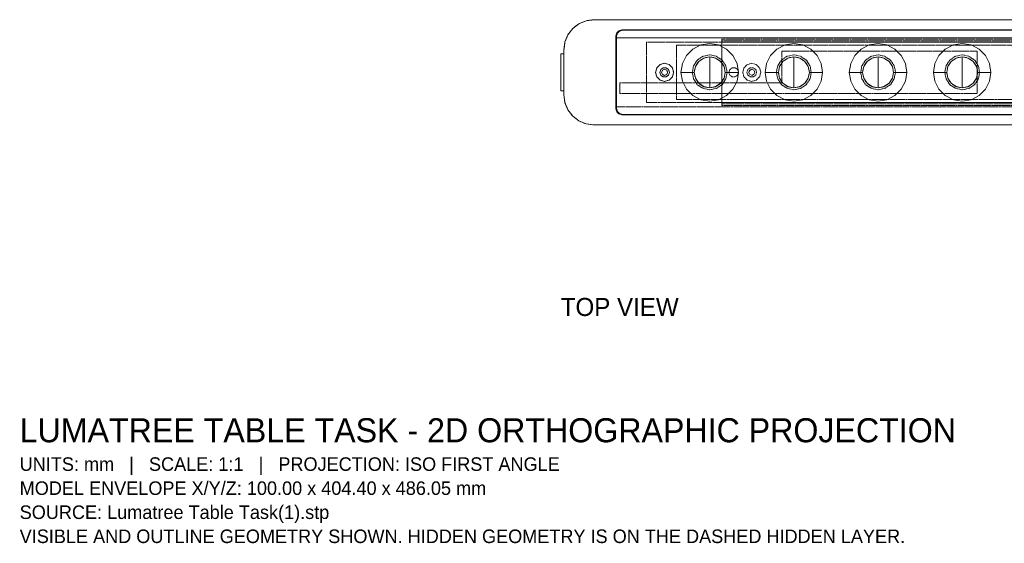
# Model space of a CAD drawing. Header units: millimetres. Extents: x -182 to 523, y -287 to 423.
# Tile 1 of 6: x -180 to 148, y -287 to -112. Entities that reach past the tile are written whole.
import ezdxf

# ---------------------------------------------------------------- set-up
doc = ezdxf.new("R2010")
doc.units = ezdxf.units.MM
doc.linetypes.add('DASHED2', pattern=[0.762, 0.635, -0.127])
for name, color, linetype, lineweight in [('ANNOTATION', 5, 'CONTINUOUS', 13), ('HIDDEN', 8, 'DASHED2', 9), ('TANGENT', 8, 'CONTINUOUS', 13), ('VISIBLE', 7, 'CONTINUOUS', 18)]:
    doc.layers.add(name, color=color, linetype=linetype, lineweight=lineweight)

msp = doc.modelspace()

# ---------------------------------------------------------------- linework, layer by layer
at = {"layer": 'HIDDEN'}
for points in [[(11.05258, -112.5), (8.46439, -112.84074), (6.05258, -113.83975), (3.98151, -115.42893), (2.39232, -117.5), (1.39332, -119.91181), (1.05258, -122.5)], [(11.05258, -112.5), (396.05258, -112.5)], [(18.35258, -117.9), (18.62053, -116.9), (19.35258, -116.16795), (20.35258, -115.9)], [(18.35258, -118.5), (18.35258, -117.9)], [(20.55258, -116), (19.55258, -116.26795), (18.82053, -117), (18.55258, -118)], [(20.35258, -115.9), (386.75258, -115.9)], [(386.55258, -116), (20.55258, -116)], [(18.35258, -141.5), (18.35258, -118.5)], [(18.35258, -118.5), (388.75258, -118.5)], [(18.55258, -118), (18.55258, -142)], [(18.55258, -118.5), (388.75258, -118.5)], [(28.55258, -120), (28.55258, -140)], [(378.55258, -120), (28.55258, -120)], [(38.55258, -121), (38.55258, -139)], [(368.55258, -121), (38.55258, -121)], [(53.55258, -119.5), (53.55258, -119.44402), (53.55258, -119.38874), (53.55258, -119.33486), (53.55258, -119.28306), (53.55258, -119.23398), (53.55258, -119.18826), (53.55258, -119.14645), (53.55258, -119.10908), (53.55258, -119.07664), (53.55258, -119.04952), (53.55258, -119.02806), (53.55258, -119.01254), (53.55258, -119.00314), (53.55258, -119)], [(53.55258, -120), (53.55258, -119)], [(353.55258, -119), (53.55258, -119)], [(53.55258, -119.5), (53.55258, -140.5)], [(53.55258, -119.5), (353.55258, -119.5)], [(53.55258, -140), (53.55258, -120)], [(353.55258, -120), (53.55258, -120)], [(0.05254, -136.10009), (0.05254, -135.94715), (0.05254, -135.49599), (0.05254, -134.76924), (0.05254, -133.80335), (0.05254, -132.64673), (0.05254, -131.3574), (0.05254, -130), (0.05254, -128.6426), (0.05254, -127.35327), (0.05254, -126.19665), (0.05254, -125.23076), (0.05254, -124.50401), (0.05254, -124.05285), (0.05254, -123.89991)], [(1.05258, -137.5), (1.05258, -122.5)], [(1.05258, -123.9), (1.05258, -124.05294), (1.05258, -124.50409), (1.05258, -125.23083), (1.05258, -126.19671), (1.05258, -127.35331), (1.05258, -128.64262), (1.05258, -130), (1.05258, -131.35738), (1.05258, -132.64669), (1.05258, -133.80329), (1.05258, -134.76917), (1.05258, -135.49591), (1.05258, -135.94706), (1.05258, -136.1)], [(49.55258, -124.2), (47.33302, -124.6415), (45.45136, -125.89878), (44.19408, -127.78044), (43.75258, -130), (44.19408, -132.21956), (45.45136, -134.10122), (47.33302, -135.3585), (49.55258, -135.8)], [(49.55258, -135.8), (51.77214, -135.3585), (53.6538, -134.10122), (54.91108, -132.21956), (55.35258, -130), (54.91108, -127.78044), (53.6538, -125.89878), (51.77214, -124.6415), (49.55258, -124.2)], [(77.55258, -124.2), (75.33302, -124.6415), (73.45136, -125.89878), (72.19408, -127.78044), (71.75258, -130), (72.19408, -132.21956), (73.45136, -134.10122), (75.33302, -135.3585), (77.55258, -135.8)], [(73.55258, -133.5), (73.55258, -123)], [(73.55258, -123), (138.55258, -123)], [(77.55258, -135.8), (79.77214, -135.3585), (81.6538, -134.10122), (82.91108, -132.21956), (83.35258, -130), (82.91108, -127.78044), (81.6538, -125.89878), (79.77214, -124.6415), (77.55258, -124.2)], [(105.55258, -124.2), (103.33302, -124.6415), (101.45136, -125.89878), (100.19408, -127.78044), (99.75258, -130), (100.19408, -132.21956), (101.45136, -134.10122), (103.33302, -135.3585), (105.55258, -135.8)], [(105.55258, -135.8), (107.77214, -135.3585), (109.6538, -134.10122), (110.91108, -132.21956), (111.35258, -130), (110.91108, -127.78044), (109.6538, -125.89878), (107.77214, -124.6415), (105.55258, -124.2)], [(133.55258, -124.2), (131.33302, -124.6415), (129.45136, -125.89878), (128.19408, -127.78044), (127.75258, -130), (128.19408, -132.21956), (129.45136, -134.10122), (131.33302, -135.3585), (133.55258, -135.8)], [(133.55258, -135.8), (135.77214, -135.3585), (137.6538, -134.10122), (138.91108, -132.21956), (139.35258, -130), (138.91108, -127.78044), (137.6538, -125.89878), (135.77214, -124.6415), (133.55258, -124.2)], [(138.55258, -123), (138.55258, -137)], [(0, -125.65), (0, -125.67735), (0, -125.75906), (0, -125.89411), (0, -126.08079), (0, -126.31675), (0, -126.59903), (0, -126.92409), (0, -127.28782), (0, -127.68566), (0, -128.11261), (0, -128.56329), (0, -129.03203), (0, -129.51295), (0, -130)], [(0, -125.65), (0.05258, -125.65)], [(0.05258, -130), (0.05258, -129.51295), (0.05258, -129.03203), (0.05258, -128.56329), (0.05258, -128.11261), (0.05258, -127.68566), (0.05258, -127.28782), (0.05258, -126.92409), (0.05258, -126.59903), (0.05258, -126.31675), (0.05258, -126.08079), (0.05258, -125.89411), (0.05258, -125.75906), (0.05258, -125.67735), (0.05258, -125.65)], [(31.55258, -130), (31.9545, -128.5), (33.05258, -127.40192), (34.55258, -127), (36.05258, -127.40192), (37.15066, -128.5), (37.55258, -130)], [(44.39258, -130), (44.78536, -128.02535), (45.90391, -126.35133), (47.57793, -125.23278), (49.55258, -124.84), (51.52723, -125.23278), (53.20125, -126.35133), (54.3198, -128.02535), (54.71258, -130)], [(60.55258, -130), (60.9545, -128.5), (62.05258, -127.40192), (63.55258, -127), (65.05258, -127.40192), (66.15066, -128.5), (66.55258, -130)], [(72.39258, -130), (72.78536, -128.02535), (73.90391, -126.35133), (75.57793, -125.23278), (77.55258, -124.84), (79.52723, -125.23278), (81.20125, -126.35133), (82.3198, -128.02535), (82.71258, -130)], [(100.39258, -130), (100.78536, -128.02535), (101.90391, -126.35133), (103.57793, -125.23278), (105.55258, -124.84), (107.52723, -125.23278), (109.20125, -126.35133), (110.3198, -128.02535), (110.71258, -130)], [(128.39258, -130), (128.78536, -128.02535), (129.90391, -126.35133), (131.57793, -125.23278), (133.55258, -124.84), (135.52723, -125.23278), (137.20125, -126.35133), (138.3198, -128.02535), (138.71258, -130)], [(0, -130), (0, -130.48705), (0, -130.96797), (0, -131.43671), (0, -131.88739), (0, -132.31434), (0, -132.71218), (0, -133.07591), (0, -133.40097), (0, -133.68325), (0, -133.91921), (0, -134.10589), (0, -134.24094), (0, -134.32265), (0, -134.35)], [(0, -130), (0.05258, -130)], [(0.05258, -130), (0.05258, -130.48705), (0.05258, -130.96797), (0.05258, -131.43671), (0.05258, -131.88739), (0.05258, -132.31434), (0.05258, -132.71218), (0.05258, -133.07591), (0.05258, -133.40097), (0.05258, -133.68325), (0.05258, -133.91921), (0.05258, -134.10589), (0.05258, -134.24094), (0.05258, -134.32265), (0.05258, -134.35)], [(37.55258, -130), (37.15066, -131.5), (36.05258, -132.59808), (34.55258, -133), (33.05258, -132.59808), (31.9545, -131.5), (31.55258, -130)], [(32.95258, -130), (33.25815, -129.05954), (34.05815, -128.47831), (35.04701, -128.47831), (35.84701, -129.05954), (36.15258, -130)], [(36.15258, -130), (35.84701, -130.94046), (35.04701, -131.52169), (34.05815, -131.52169), (33.25815, -130.94046), (32.95258, -130)], [(33.55258, -130), (33.84547, -129.29289), (34.55258, -129), (35.25969, -129.29289), (35.55258, -130)], [(35.55258, -130), (35.25969, -130.70711), (34.55258, -131), (33.84547, -130.70711), (33.55258, -130)], [(54.71258, -130), (54.3198, -131.97465), (53.20125, -133.64867), (51.52723, -134.76722), (49.55258, -135.16), (47.57793, -134.76722), (45.90391, -133.64867), (44.78536, -131.97465), (44.39258, -130)], [(55.95258, -130), (56.25815, -129.05954), (57.05815, -128.47831), (58.04701, -128.47831), (58.84701, -129.05954), (59.15258, -130)], [(59.15258, -130), (58.84701, -130.94046), (58.04701, -131.52169), (57.05815, -131.52169), (56.25815, -130.94046), (55.95258, -130)], [(66.55258, -130), (66.15066, -131.5), (65.05258, -132.59808), (63.55258, -133), (62.05258, -132.59808), (60.9545, -131.5), (60.55258, -130)], [(65.15258, -130), (64.84701, -129.05954), (64.04701, -128.47831), (63.05815, -128.47831), (62.25815, -129.05954), (61.95258, -130)], [(61.95258, -130), (62.25815, -130.94046), (63.05815, -131.52169), (64.04701, -131.52169), (64.84701, -130.94046), (65.15258, -130)], [(64.55258, -130), (64.25969, -129.29289), (63.55258, -129), (62.84547, -129.29289), (62.55258, -130)], [(62.55258, -130), (62.84547, -130.70711), (63.55258, -131), (64.25969, -130.70711), (64.55258, -130)], [(82.71258, -130), (82.3198, -131.97465), (81.20125, -133.64867), (79.52723, -134.76722), (77.55258, -135.16), (75.57793, -134.76722), (73.90391, -133.64867), (72.78536, -131.97465), (72.39258, -130)], [(110.71258, -130), (110.3198, -131.97465), (109.20125, -133.64867), (107.52723, -134.76722), (105.55258, -135.16), (103.57793, -134.76722), (101.90391, -133.64867), (100.78536, -131.97465), (100.39258, -130)], [(138.71258, -130), (138.3198, -131.97465), (137.20125, -133.64867), (135.52723, -134.76722), (133.55258, -135.16), (131.57793, -134.76722), (129.90391, -133.64867), (128.78536, -131.97465), (128.39258, -130)], [(19.62258, -133.5), (73.55258, -133.5)], [(19.62258, -137), (19.62258, -133.5)], [(0, -134.35), (0.05258, -134.35)], [(1.05258, -137.5), (1.39332, -140.08819), (2.39232, -142.5), (3.98151, -144.57107), (6.05258, -146.16025), (8.46439, -147.15926), (11.05258, -147.5)], [(19.62258, -137), (138.55258, -137)], [(28.55258, -140), (378.55258, -140)], [(38.55258, -139), (368.55258, -139)], [(53.55258, -141), (53.55258, -140)], [(353.55258, -140), (53.55258, -140)], [(53.55258, -141), (53.55258, -140.99686), (53.55258, -140.98746), (53.55258, -140.97194), (53.55258, -140.95048), (53.55258, -140.92336), (53.55258, -140.89092), (53.55258, -140.85355), (53.55258, -140.81174), (53.55258, -140.76602), (53.55258, -140.71694), (53.55258, -140.66514), (53.55258, -140.61126), (53.55258, -140.55598), (53.55258, -140.5)], [(353.55258, -140.5), (53.55258, -140.5)], [(388.75258, -141.5), (18.35258, -141.5)], [(18.35258, -142.1), (18.35258, -141.5)], [(20.35258, -144.1), (19.35258, -143.83205), (18.62053, -143.1), (18.35258, -142.1)], [(388.75258, -141.5), (18.55258, -141.5)], [(18.55258, -142), (18.82053, -143), (19.55258, -143.73205), (20.55258, -144)], [(386.75258, -144.1), (20.35258, -144.1)], [(20.55258, -144), (386.55258, -144)], [(53.55258, -141), (353.55258, -141)], [(396.05258, -147.5), (11.05258, -147.5)]]:
    msp.add_lwpolyline(points, dxfattribs=at)
at = {"layer": 'TANGENT'}
for points in [[(49.55258, -124.85), (49.55258, -125.38428), (49.55258, -126.60251), (49.55258, -130)], [(77.55258, -124.85), (77.55258, -125.38428), (77.55258, -126.60251), (77.55258, -130)], [(105.55258, -124.85), (105.55258, -125.38428), (105.55258, -126.60251), (105.55258, -130)], [(133.55258, -124.85), (133.55258, -125.38428), (133.55258, -126.60251), (133.55258, -130)], [(44.39258, -130), (39.98778, -130)], [(49.55258, -135.15), (49.55258, -134.61572), (49.55258, -133.39749), (49.55258, -130)], [(54.71258, -130), (59.11738, -130)], [(72.39258, -130), (67.98778, -130)], [(77.55258, -135.15), (77.55258, -134.61572), (77.55258, -133.39749), (77.55258, -130)], [(82.71258, -130), (87.11738, -130)], [(100.39258, -130), (95.98778, -130)], [(105.55258, -135.15), (105.55258, -134.61572), (105.55258, -133.39749), (105.55258, -130)], [(110.71258, -130), (115.11738, -130)], [(128.39258, -130), (123.98778, -130)], [(133.55258, -135.15), (133.55258, -134.61572), (133.55258, -133.39749), (133.55258, -130)], [(138.71258, -130), (143.11738, -130)]]:
    msp.add_lwpolyline(points, dxfattribs=at)
at = {"layer": 'VISIBLE'}
for points in [[(1.05258, -122.5), (1.39332, -119.91181), (2.39232, -117.5), (3.98151, -115.42893), (6.05258, -113.83975), (8.46439, -112.84074), (11.05258, -112.5)], [(11.05258, -112.5), (306.05258, -112.5)], [(20.35258, -115.9), (19.35258, -116.16795), (18.62053, -116.9), (18.35258, -117.9)], [(18.35258, -117.9), (18.35258, -142.1)], [(18.55258, -118), (18.82053, -117), (19.55258, -116.26795), (20.55258, -116)], [(20.35258, -115.9), (306.05258, -115.9)], [(306.05258, -116), (20.55258, -116)], [(18.35258, -118.5), (18.55258, -118.5)], [(18.55258, -118), (18.55258, -142)], [(59.11738, -130), (58.64925, -127.04431), (57.29067, -124.37795), (55.17463, -122.26191), (52.50826, -120.90333), (49.55258, -120.4352), (46.59689, -120.90333), (43.93053, -122.26191), (41.81449, -124.37795), (40.45591, -127.04431), (39.98778, -130)], [(87.11738, -130), (86.64925, -127.04431), (85.29067, -124.37795), (83.17463, -122.26191), (80.50826, -120.90333), (77.55258, -120.4352), (74.59689, -120.90333), (71.93053, -122.26191), (69.81449, -124.37795), (68.45591, -127.04431), (67.98778, -130)], [(115.11738, -130), (114.64925, -127.04431), (113.29067, -124.37795), (111.17463, -122.26191), (108.50826, -120.90333), (105.55258, -120.4352), (102.59689, -120.90333), (99.93053, -122.26191), (97.81449, -124.37795), (96.45591, -127.04431), (95.98778, -130)], [(143.11738, -130), (142.64925, -127.04431), (141.29067, -124.37795), (139.17463, -122.26191), (136.50826, -120.90333), (133.55258, -120.4352), (130.59689, -120.90333), (127.93053, -122.26191), (125.81449, -124.37795), (124.45591, -127.04431), (123.98778, -130)], [(0.05254, -123.89991), (0.01525, -124.70945), (0, -125.65)], [(0.05254, -123.89991), (0.05254, -124.05285), (0.05254, -124.50401), (0.05254, -125.23076), (0.05254, -126.19665), (0.05254, -127.35327), (0.05254, -128.6426), (0.05254, -130), (0.05254, -131.3574), (0.05254, -132.64673), (0.05254, -133.80335), (0.05254, -134.76924), (0.05254, -135.49599), (0.05254, -135.94715), (0.05254, -136.10009)], [(1.05258, -123.9), (0.05256, -123.89995)], [(1.05258, -137.5), (1.05258, -122.5)], [(0, -130), (0, -129.51295), (0, -129.03203), (0, -128.56329), (0, -128.11261), (0, -127.68566), (0, -127.28782), (0, -126.92409), (0, -126.59903), (0, -126.31675), (0, -126.08079), (0, -125.89411), (0, -125.75906), (0, -125.67735), (0, -125.65)], [(37.55258, -130), (37.15066, -128.5), (36.05258, -127.40192), (34.55258, -127), (33.05258, -127.40192), (31.9545, -128.5), (31.55258, -130)], [(54.71258, -130), (54.3198, -128.02535), (53.20125, -126.35133), (51.52723, -125.23278), (49.55258, -124.84), (47.57793, -125.23278), (45.90391, -126.35133), (44.78536, -128.02535), (44.39258, -130)], [(49.55258, -124.85), (47.58176, -125.24202), (45.91098, -126.3584), (44.7946, -128.02918), (44.40258, -130), (44.7946, -131.97082), (45.91098, -133.6416), (47.58176, -134.75798), (49.55258, -135.15)], [(49.55258, -135.15), (51.5234, -134.75798), (53.19418, -133.6416), (54.31056, -131.97082), (54.70258, -130), (54.31056, -128.02918), (53.19418, -126.3584), (51.5234, -125.24202), (49.55258, -124.85)], [(82.71258, -130), (82.3198, -128.02535), (81.20125, -126.35133), (79.52723, -125.23278), (77.55258, -124.84), (75.57793, -125.23278), (73.90391, -126.35133), (72.78536, -128.02535), (72.39258, -130)], [(77.55258, -124.85), (75.58176, -125.24202), (73.91098, -126.3584), (72.7946, -128.02918), (72.40258, -130), (72.7946, -131.97082), (73.91098, -133.6416), (75.58176, -134.75798), (77.55258, -135.15)], [(77.55258, -135.15), (79.5234, -134.75798), (81.19418, -133.6416), (82.31056, -131.97082), (82.70258, -130), (82.31056, -128.02918), (81.19418, -126.3584), (79.5234, -125.24202), (77.55258, -124.85)], [(110.71258, -130), (110.3198, -128.02535), (109.20125, -126.35133), (107.52723, -125.23278), (105.55258, -124.84), (103.57793, -125.23278), (101.90391, -126.35133), (100.78536, -128.02535), (100.39258, -130)], [(105.55258, -124.85), (103.58176, -125.24202), (101.91098, -126.3584), (100.7946, -128.02918), (100.40258, -130), (100.7946, -131.97082), (101.91098, -133.6416), (103.58176, -134.75798), (105.55258, -135.15)], [(105.55258, -135.15), (107.5234, -134.75798), (109.19418, -133.6416), (110.31056, -131.97082), (110.70258, -130), (110.31056, -128.02918), (109.19418, -126.3584), (107.5234, -125.24202), (105.55258, -124.85)], [(138.71258, -130), (138.3198, -128.02535), (137.20125, -126.35133), (135.52723, -125.23278), (133.55258, -124.84), (131.57793, -125.23278), (129.90391, -126.35133), (128.78536, -128.02535), (128.39258, -130)], [(133.55258, -124.85), (131.58176, -125.24202), (129.91098, -126.3584), (128.7946, -128.02918), (128.40258, -130), (128.7946, -131.97082), (129.91098, -133.6416), (131.58176, -134.75798), (133.55258, -135.15)], [(133.55258, -135.15), (135.5234, -134.75798), (137.19418, -133.6416), (138.31056, -131.97082), (138.70258, -130), (138.31056, -128.02918), (137.19418, -126.3584), (135.5234, -125.24202), (133.55258, -124.85)], [(0, -134.35), (0, -134.32265), (0, -134.24094), (0, -134.10589), (0, -133.91921), (0, -133.68325), (0, -133.40097), (0, -133.07591), (0, -132.71218), (0, -132.31434), (0, -131.88739), (0, -131.43671), (0, -130.96797), (0, -130.48705), (0, -130)], [(31.55258, -130), (31.9545, -131.5), (33.05258, -132.59808), (34.55258, -133), (36.05258, -132.59808), (37.15066, -131.5), (37.55258, -130)], [(36.15258, -130), (35.84701, -129.05954), (35.04701, -128.47831), (34.05815, -128.47831), (33.25815, -129.05954), (32.95258, -130)], [(32.95258, -130), (33.25815, -130.94046), (34.05815, -131.52169), (35.04701, -131.52169), (35.84701, -130.94046), (36.15258, -130)], [(35.55258, -130), (35.25969, -129.29289), (34.55258, -129), (33.84547, -129.29289), (33.55258, -130)], [(33.55258, -130), (33.84547, -130.70711), (34.55258, -131), (35.25969, -130.70711), (35.55258, -130)], [(39.98778, -130), (40.45591, -132.95569), (41.81449, -135.62205), (43.93053, -137.73809), (46.59689, -139.09667), (49.55258, -139.5648), (52.50826, -139.09667), (55.17463, -137.73809), (57.29067, -135.62205), (58.64925, -132.95569), (59.11738, -130)], [(44.39258, -130), (44.78536, -131.97465), (45.90391, -133.64867), (47.57793, -134.76722), (49.55258, -135.16), (51.52723, -134.76722), (53.20125, -133.64867), (54.3198, -131.97465), (54.71258, -130)], [(67.98778, -130), (68.45591, -132.95569), (69.81449, -135.62205), (71.93053, -137.73809), (74.59689, -139.09667), (77.55258, -139.5648), (80.50826, -139.09667), (83.17463, -137.73809), (85.29067, -135.62205), (86.64925, -132.95569), (87.11738, -130)], [(72.39258, -130), (72.78536, -131.97465), (73.90391, -133.64867), (75.57793, -134.76722), (77.55258, -135.16), (79.52723, -134.76722), (81.20125, -133.64867), (82.3198, -131.97465), (82.71258, -130)], [(95.98778, -130), (96.45591, -132.95569), (97.81449, -135.62205), (99.93053, -137.73809), (102.59689, -139.09667), (105.55258, -139.5648), (108.50826, -139.09667), (111.17463, -137.73809), (113.29067, -135.62205), (114.64925, -132.95569), (115.11738, -130)], [(100.39258, -130), (100.78536, -131.97465), (101.90391, -133.64867), (103.57793, -134.76722), (105.55258, -135.16), (107.52723, -134.76722), (109.20125, -133.64867), (110.3198, -131.97465), (110.71258, -130)], [(123.98778, -130), (124.45591, -132.95569), (125.81449, -135.62205), (127.93053, -137.73809), (130.59689, -139.09667), (133.55258, -139.5648), (136.50826, -139.09667), (139.17463, -137.73809), (141.29067, -135.62205), (142.64925, -132.95569), (143.11738, -130)], [(128.39258, -130), (128.78536, -131.97465), (129.90391, -133.64867), (131.57793, -134.76722), (133.55258, -135.16), (135.52723, -134.76722), (137.20125, -133.64867), (138.3198, -131.97465), (138.71258, -130)], [(0.05254, -136.10009), (0.01525, -135.29055), (0, -134.35)], [(1.05258, -136.1), (0.05256, -136.10005)], [(11.05258, -147.5), (8.46439, -147.15926), (6.05258, -146.16025), (3.98151, -144.57107), (2.39232, -142.5), (1.39332, -140.08819), (1.05258, -137.5)], [(18.55258, -141.5), (18.35258, -141.5)], [(18.35258, -142.1), (18.62053, -143.1), (19.35258, -143.83205), (20.35258, -144.1)], [(20.55258, -144), (19.55258, -143.73205), (18.82053, -143), (18.55258, -142)], [(306.05258, -144.1), (20.35258, -144.1)], [(20.55258, -144), (306.05258, -144)], [(306.05258, -147.5), (11.05258, -147.5)]]:
    msp.add_lwpolyline(points, dxfattribs=at)

# ---------------------------------------------------------------- texts
at = {"layer": 'ANNOTATION', "attachment_point": 1}
for s, insert, char_height in [('TOP VIEW', (0, -205), 6), ('LUMATREE TABLE TASK - 2D ORTHOGRAPHIC PROJECTION', (-180, -245), 8), ('UNITS: mm   |   SCALE: 1:1   |   PROJECTION: ISO FIRST ANGLE', (-180, -258), 4.5), ('MODEL ENVELOPE X/Y/Z: 100.00 x 404.40 x 486.05 mm', (-180, -266), 4.5), ('SOURCE: Lumatree Table Task(1).stp', (-180, -274), 4.5), ('VISIBLE AND OUTLINE GEOMETRY SHOWN. HIDDEN GEOMETRY IS ON THE DASHED HIDDEN LAYER.', (-180, -282), 4.5)]:
    msp.add_mtext(s, dxfattribs=dict(at, insert=insert, char_height=char_height))

doc.saveas('drawing.dxf')
